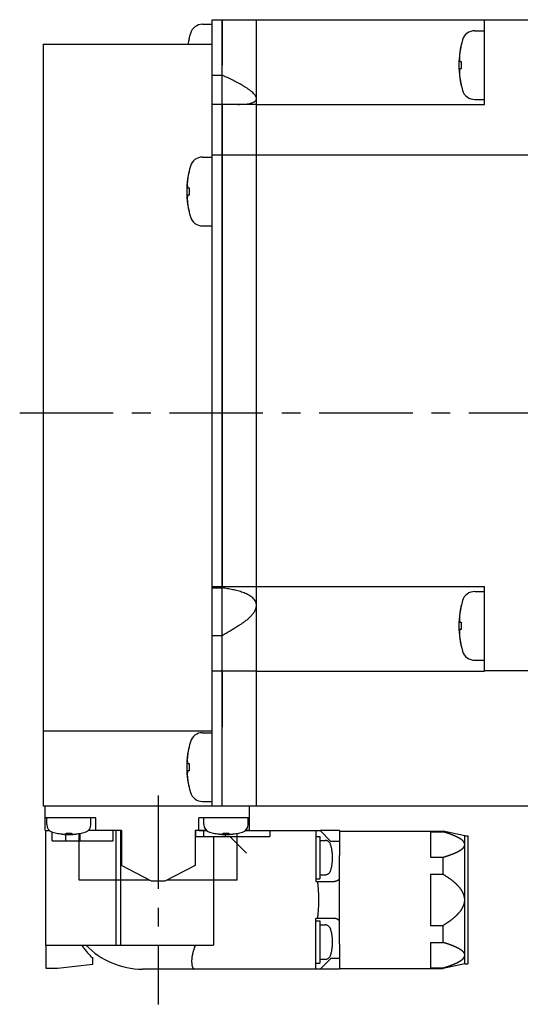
# Model space of a CAD drawing. Header units: millimetres. Extents: x 67 to 549, y 276 to 388.
# Tile 2 of 4: x 230 to 281, y 276 to 376. Entities that reach past the tile are written whole.
import ezdxf

# ---------------------------------------------------------------- set-up
doc = ezdxf.new("R2010")
doc.units = ezdxf.units.MM
doc.linetypes.add('CENTER', pattern=[50.8, 31.75, -6.35, 6.35, -6.35])
doc.linetypes.add('PHANTOM', pattern=[63.5, 31.75, -6.35, 6.35, -6.35, 6.35, -6.35])
doc.layers.add('CTR', color=2, linetype='CENTER')
doc.layers.add('PHANTOM', color=3, linetype='PHANTOM')

msp = doc.modelspace()

# ---------------------------------------------------------------- linework, layer by layer
for p, q in [((249.6, 296), (249.6, 376)), ((249.6, 376), (254.1, 376)), ((250.6, 376), (250.6, 371.38)), ((250.6, 296), (250.6, 376)), ((254.1, 304.05), (254.1, 376)), ((254.1, 376), (286.1, 376)), ((277.3, 367.38), (277.3, 376)), ((248.62, 375.54), (249.6, 375.54)), ((276.32, 374.88), (277.3, 374.88)), ((247.24, 374.09), (247.24, 374.06)), ((232.4, 373.5), (232.4, 303.6)), ((232.4, 373.5), (249.6, 373.5)), ((274.94, 373.43), (274.94, 373.4)), ((274.8, 371.75), (274.94, 371.75)), ((274.94, 371.75), (274.94, 371.01)), ((254.1, 367.38), (254.1, 371.38)), ((274.94, 371.01), (274.8, 371.01)), ((249.6, 370.35), (250.6, 370.35)), ((274.94, 369.37), (274.94, 369.33)), ((276.32, 367.88), (277.3, 367.88)), ((254.1, 367.38), (249.6, 367.38)), ((250.6, 367.38), (250.6, 318.32)), ((254.1, 367.38), (277.3, 367.38)), ((248.62, 362.02), (249.6, 362.02)), ((249.6, 362.25), (318.1, 362.25)), ((247.24, 360.57), (247.24, 360.54)), ((247.1, 358.89), (247.24, 358.89)), ((247.24, 358.89), (247.24, 358.15)), ((247.24, 358.15), (247.1, 358.15)), ((247.24, 356.51), (247.24, 356.47)), ((248.62, 355.02), (249.6, 355.02)), ((249.6, 318.32), (254.1, 318.32)), ((249.6, 318.18), (250.6, 318.18)), ((254.1, 314.32), (254.1, 318.32)), ((254.1, 318.32), (277.3, 318.32)), ((276.32, 317.82), (277.3, 317.82)), ((277.3, 309.72), (277.3, 318.32)), ((274.94, 316.37), (274.94, 316.33)), ((274.8, 314.69), (274.94, 314.69)), ((274.94, 314.69), (274.94, 313.95)), ((274.94, 313.95), (274.8, 313.95)), ((249.6, 313.36), (250.6, 313.36)), ((274.94, 312.3), (274.94, 312.27)), ((276.32, 310.82), (277.3, 310.82)), ((254.1, 309.72), (249.6, 309.72)), ((250.6, 309.72), (250.6, 304.05)), ((254.1, 309.72), (277.3, 309.72)), ((286.1, 309.75), (277.3, 309.75)), ((232.4, 303.6), (232.4, 296)), ((249.6, 303.6), (232.4, 303.6)), ((254.1, 296), (254.1, 304.05)), ((248.62, 303.46), (249.6, 303.46)), ((247.24, 302.01), (247.24, 301.97)), ((247.1, 300.33), (247.24, 300.33)), ((247.24, 299.59), (247.1, 299.59)), ((247.24, 300.33), (247.24, 299.59)), ((247.24, 297.94), (247.24, 297.91)), ((232.4, 296), (249.6, 296)), ((232.6, 293.5), (232.6, 296)), ((248.62, 296.46), (249.6, 296.46)), ((249.6, 296), (328.9, 296)), ((253.4, 293.5), (253.4, 296)), ((237.75, 294.8), (232.6, 294.8)), ((232.75, 294.11), (232.75, 294.8)), ((237.25, 294.11), (237.25, 294.8)), ((237.75, 293.5), (237.75, 294.8)), ((248.25, 293.5), (248.25, 294.8)), ((253.4, 294.8), (248.25, 294.8)), ((248.75, 294.11), (248.75, 294.8)), ((253.25, 294.11), (253.25, 294.8)), ((232.6, 293.5), (233.03, 293.5)), ((233.7, 293.24), (233.73, 293.24)), ((234.72, 293.15), (234.72, 293.24)), ((234.72, 293.24), (235.28, 293.24)), ((235.28, 293.24), (235.28, 293.15)), ((236.05, 288.45), (236.05, 293.2)), ((236.27, 293.24), (236.3, 293.24)), ((240.35, 293.5), (236.97, 293.5)), ((240.35, 293.5), (240.35, 289.96)), ((247.85, 293.5), (247.85, 289.96)), ((249.03, 293.5), (247.85, 293.5)), ((249.7, 293.24), (249.73, 293.24)), ((250.72, 293.15), (250.72, 293.24)), ((250.72, 293.24), (251.28, 293.24)), ((251.28, 293.24), (251.28, 293.15)), ((252.15, 288.45), (252.15, 293.21)), ((252.27, 293.24), (252.3, 293.24)), ((253.4, 293.5), (252.97, 293.5)), ((243.41, 288.35), (240.35, 289.96)), ((247.85, 289.96), (244.79, 288.35)), ((243.22, 288.45), (236.05, 288.45)), ((244.79, 288.35), (243.41, 288.35)), ((252.15, 288.45), (244.98, 288.45))]:
    msp.add_line(p, q)
for centre, radius, start, end in [((248.62, 374.24), 1.3, 90, 163.3985), ((276.32, 373.58), 1.3, 90, 163.3985), ((256, 372.04), 9, 163.3985, 170.6723), ((256, 372.04), 8.99, 167.0426, 170.6693), ((283.7, 371.38), 9, 163.3985, 196.6015), ((283.7, 371.38), 8.99, 167.0426, 171.8394), ((283.7, 371.38), 8.99, 188.1606, 192.9574), ((276.32, 369.18), 1.3, 196.6015, 270), ((248.62, 360.72), 1.3, 90, 163.3985), ((256, 358.52), 9, 163.3985, 196.6015), ((256, 358.52), 8.99, 167.0426, 171.8394), ((256, 358.52), 8.99, 188.1606, 192.9574), ((248.62, 356.32), 1.3, 196.6015, 270), ((276.32, 316.52), 1.3, 90, 163.3985), ((283.7, 314.32), 9, 163.3985, 196.6015), ((283.7, 314.32), 8.99, 167.0426, 171.8394), ((175.81, 441.02), 147.96, 300.3635, 301.0905), ((283.7, 314.32), 8.99, 188.1606, 192.9574), ((276.32, 312.12), 1.3, 196.6015, 270), ((248.62, 302.16), 1.3, 90, 163.3985), ((256, 299.96), 9, 163.3985, 196.6015), ((256, 299.96), 8.99, 167.0426, 171.8394), ((256, 299.96), 8.99, 188.1606, 192.9574), ((248.62, 297.76), 1.3, 196.6015, 270), ((233.55, 294.11), 0.8, 180, 253.8086), ((236.45, 294.11), 0.8, 286.1914, 0), ((249.55, 294.11), 0.8, 180, 253.8086), ((252.45, 294.11), 0.8, 286.1914, 0), ((235, 299.1), 6, 253.8086, 286.1914), ((235, 299.1), 5.99, 257.7714, 263.1989), ((235, 299.1), 5.99, 276.8011, 282.2286), ((251, 299.1), 6, 253.8086, 286.1914), ((251, 299.1), 5.99, 257.7714, 263.1989), ((251, 299.1), 5.99, 276.8011, 282.2286)]:
    msp.add_arc(centre, radius, start, end)
for points, knots in [([(274.8, 372.66), (274.8, 372.65), (274.8, 372.64), (274.79, 372.62), (274.79, 372.6), (274.79, 372.59), (274.79, 372.59), (274.79, 372.58), (274.79, 372.58), (274.79, 372.58), (274.79, 372.57), (274.79, 372.56), (274.79, 372.55), (274.78, 372.53), (274.78, 372.51), (274.78, 372.49), (274.78, 372.48), (274.78, 372.48), (274.78, 372.47), (274.78, 372.47), (274.78, 372.47), (274.78, 372.46), (274.78, 372.45), (274.78, 372.44), (274.77, 372.42), (274.77, 372.41), (274.77, 372.41), (274.77, 372.4), (274.77, 372.4), (274.77, 372.39), (274.77, 372.39), (274.77, 372.39), (274.77, 372.39), (274.77, 372.38), (274.77, 372.37), (274.77, 372.36), (274.77, 372.35), (274.77, 372.33), (274.77, 372.31), (274.77, 372.3), (274.76, 372.29), (274.76, 372.29), (274.76, 372.28), (274.76, 372.28), (274.76, 372.28), (274.76, 372.27), (274.76, 372.26), (274.76, 372.24), (274.76, 372.23), (274.76, 372.22), (274.76, 372.21), (274.76, 372.21), (274.76, 372.21), (274.76, 372.2), (274.76, 372.2), (274.76, 372.19), (274.76, 372.18), (274.76, 372.17), (274.76, 372.15), (274.76, 372.12), (274.76, 372.1), (274.75, 372.09)], [0, 0, 0, 0, 0.0625, 0.09375, 0.125, 0.140625, 0.15625, 0.164062, 0.167969, 0.171875, 0.179688, 0.1875, 0.21875, 0.25, 0.28125, 0.3125, 0.320312, 0.328125, 0.332031, 0.335938, 0.34375, 0.359375, 0.375, 0.40625, 0.4375, 0.453125, 0.46875, 0.484375, 0.492188, 0.496094, 0.5, 0.503906, 0.507812, 0.515625, 0.53125, 0.546875, 0.5625, 0.59375, 0.625, 0.640625, 0.65625, 0.664062, 0.667969, 0.671875, 0.679688, 0.6875, 0.71875, 0.75, 0.78125, 0.796875, 0.8125, 0.820312, 0.828125, 0.832031, 0.835938, 0.84375, 0.859375, 0.875, 0.90625, 0.9375, 1, 1, 1, 1]), ([(274.75, 372.09), (274.76, 372.08), (274.76, 372.07), (274.76, 372.06), (274.76, 372.05), (274.76, 372.04), (274.76, 372.04), (274.76, 372.04), (274.76, 372.03), (274.76, 372.02), (274.76, 372.01), (274.76, 372), (274.76, 371.99), (274.76, 371.98), (274.76, 371.98), (274.76, 371.97), (274.76, 371.97), (274.77, 371.96), (274.77, 371.96), (274.77, 371.95), (274.77, 371.94), (274.77, 371.94), (274.77, 371.93), (274.77, 371.93), (274.77, 371.93), (274.77, 371.92), (274.77, 371.92), (274.77, 371.91), (274.77, 371.9), (274.78, 371.89), (274.78, 371.88), (274.78, 371.87), (274.78, 371.87), (274.78, 371.87), (274.78, 371.86), (274.78, 371.85), (274.78, 371.84), (274.78, 371.84), (274.78, 371.83), (274.79, 371.82), (274.79, 371.82), (274.79, 371.82), (274.79, 371.81), (274.79, 371.8), (274.79, 371.79), (274.79, 371.78), (274.8, 371.76), (274.8, 371.75)], [0, 0, 0, 0, 0.0625, 0.125, 0.140625, 0.15625, 0.164062, 0.171875, 0.1875, 0.21875, 0.25, 0.28125, 0.3125, 0.328125, 0.335938, 0.34375, 0.359375, 0.375, 0.40625, 0.4375, 0.46875, 0.484375, 0.492188, 0.5, 0.507812, 0.515625, 0.53125, 0.5625, 0.59375, 0.625, 0.640625, 0.65625, 0.664062, 0.671875, 0.6875, 0.71875, 0.75, 0.78125, 0.8125, 0.828125, 0.835938, 0.84375, 0.859375, 0.875, 0.90625, 0.9375, 1, 1, 1, 1]), ([(274.8, 371.01), (274.8, 371.01), (274.8, 371), (274.79, 370.98), (274.79, 370.98), (274.79, 370.97), (274.79, 370.97), (274.79, 370.97), (274.79, 370.96), (274.79, 370.95), (274.78, 370.94), (274.78, 370.93), (274.78, 370.92), (274.78, 370.91), (274.78, 370.9), (274.78, 370.9), (274.78, 370.9), (274.78, 370.89), (274.78, 370.89), (274.77, 370.88), (274.77, 370.87), (274.77, 370.86), (274.77, 370.86), (274.77, 370.86), (274.77, 370.86), (274.77, 370.85), (274.77, 370.85), (274.77, 370.84), (274.77, 370.82), (274.77, 370.81), (274.77, 370.81), (274.76, 370.8), (274.76, 370.8), (274.76, 370.79), (274.76, 370.79), (274.76, 370.78), (274.76, 370.77), (274.76, 370.76), (274.76, 370.76), (274.76, 370.75), (274.76, 370.75), (274.76, 370.74), (274.76, 370.74), (274.76, 370.73), (274.76, 370.72), (274.76, 370.7), (274.76, 370.69), (274.75, 370.68)], [0, 0, 0, 0, 0.0625, 0.125, 0.140625, 0.15625, 0.164062, 0.171875, 0.1875, 0.21875, 0.25, 0.28125, 0.3125, 0.328125, 0.335938, 0.34375, 0.359375, 0.375, 0.40625, 0.4375, 0.46875, 0.484375, 0.492188, 0.5, 0.507812, 0.515625, 0.53125, 0.5625, 0.59375, 0.625, 0.640625, 0.65625, 0.664062, 0.671875, 0.6875, 0.71875, 0.75, 0.78125, 0.8125, 0.828125, 0.835938, 0.84375, 0.859375, 0.875, 0.90625, 0.9375, 1, 1, 1, 1]), ([(274.75, 370.68), (274.76, 370.67), (274.76, 370.66), (274.76, 370.64), (274.76, 370.62), (274.76, 370.61), (274.76, 370.61), (274.76, 370.6), (274.76, 370.6), (274.76, 370.6), (274.76, 370.59), (274.76, 370.58), (274.76, 370.57), (274.76, 370.55), (274.76, 370.53), (274.76, 370.51), (274.76, 370.5), (274.76, 370.5), (274.76, 370.49), (274.76, 370.49), (274.76, 370.49), (274.76, 370.48), (274.77, 370.47), (274.77, 370.46), (274.77, 370.45), (274.77, 370.44), (274.77, 370.43), (274.77, 370.42), (274.77, 370.42), (274.77, 370.41), (274.77, 370.41), (274.77, 370.41), (274.77, 370.41), (274.77, 370.4), (274.77, 370.39), (274.77, 370.38), (274.77, 370.37), (274.77, 370.35), (274.78, 370.34), (274.78, 370.32), (274.78, 370.31), (274.78, 370.31), (274.78, 370.3), (274.78, 370.3), (274.78, 370.3), (274.78, 370.29), (274.78, 370.28), (274.78, 370.26), (274.78, 370.25), (274.78, 370.24), (274.78, 370.24), (274.79, 370.23), (274.79, 370.23), (274.79, 370.22), (274.79, 370.22), (274.79, 370.21), (274.79, 370.21), (274.79, 370.19), (274.79, 370.17), (274.79, 370.14), (274.8, 370.12), (274.8, 370.11)], [0, 0, 0, 0, 0.0625, 0.09375, 0.125, 0.140625, 0.15625, 0.164062, 0.167969, 0.171875, 0.179688, 0.1875, 0.21875, 0.25, 0.28125, 0.3125, 0.320312, 0.328125, 0.332031, 0.335938, 0.34375, 0.359375, 0.375, 0.40625, 0.4375, 0.453125, 0.46875, 0.484375, 0.492188, 0.496094, 0.5, 0.503906, 0.507812, 0.515625, 0.53125, 0.546875, 0.5625, 0.59375, 0.625, 0.640625, 0.65625, 0.664062, 0.667969, 0.671875, 0.679688, 0.6875, 0.71875, 0.75, 0.78125, 0.796875, 0.8125, 0.820312, 0.828125, 0.832031, 0.835938, 0.84375, 0.859375, 0.875, 0.90625, 0.9375, 1, 1, 1, 1]), ([(254.1, 367.97), (254.1, 368), (254.09, 368.06), (254.06, 368.14), (254.02, 368.23), (253.94, 368.35), (253.81, 368.5), (253.63, 368.66), (253.42, 368.83), (253.2, 368.99), (252.96, 369.14), (252.63, 369.34), (252.21, 369.58), (251.5, 369.94), (250.96, 370.19), (250.6, 370.35)], [0, 0, 0, 0, 0.018867, 0.039386, 0.061777, 0.086003, 0.139136, 0.197055, 0.258247, 0.321678, 0.38668, 0.452811, 0.58735, 0.723856, 1, 1, 1, 1]), ([(252.21, 367.38), (252.32, 367.38), (252.53, 367.39), (252.84, 367.4), (253.14, 367.43), (253.37, 367.47), (253.55, 367.51), (253.68, 367.55), (253.79, 367.6), (253.89, 367.65), (253.98, 367.72), (254.05, 367.79), (254.09, 367.88), (254.1, 367.94), (254.1, 367.97)], [0, 0, 0, 0, 0.151028, 0.29808, 0.439958, 0.574891, 0.639003, 0.700336, 0.758429, 0.812842, 0.863326, 0.910196, 0.954861, 1, 1, 1, 1]), ([(247.1, 359.8), (247.1, 359.79), (247.1, 359.77), (247.09, 359.75), (247.09, 359.74), (247.09, 359.73), (247.09, 359.72), (247.09, 359.72), (247.09, 359.72), (247.09, 359.71), (247.09, 359.71), (247.09, 359.7), (247.09, 359.68), (247.08, 359.66), (247.08, 359.64), (247.08, 359.63), (247.08, 359.62), (247.08, 359.61), (247.08, 359.61), (247.08, 359.61), (247.08, 359.6), (247.08, 359.6), (247.08, 359.59), (247.08, 359.57), (247.07, 359.56), (247.07, 359.55), (247.07, 359.54), (247.07, 359.54), (247.07, 359.53), (247.07, 359.53), (247.07, 359.53), (247.07, 359.53), (247.07, 359.52), (247.07, 359.52), (247.07, 359.51), (247.07, 359.5), (247.07, 359.48), (247.07, 359.47), (247.07, 359.45), (247.07, 359.44), (247.06, 359.43), (247.06, 359.42), (247.06, 359.42), (247.06, 359.42), (247.06, 359.41), (247.06, 359.41), (247.06, 359.39), (247.06, 359.38), (247.06, 359.37), (247.06, 359.36), (247.06, 359.35), (247.06, 359.35), (247.06, 359.34), (247.06, 359.34), (247.06, 359.34), (247.06, 359.33), (247.06, 359.32), (247.06, 359.31), (247.06, 359.29), (247.06, 359.26), (247.06, 359.24), (247.05, 359.22)], [0, 0, 0, 0, 0.0625, 0.09375, 0.125, 0.140625, 0.15625, 0.164062, 0.167969, 0.171875, 0.179688, 0.1875, 0.21875, 0.25, 0.28125, 0.3125, 0.320312, 0.328125, 0.332031, 0.335938, 0.34375, 0.359375, 0.375, 0.40625, 0.4375, 0.453125, 0.46875, 0.484375, 0.492188, 0.496094, 0.5, 0.503906, 0.507812, 0.515625, 0.53125, 0.546875, 0.5625, 0.59375, 0.625, 0.640625, 0.65625, 0.664062, 0.667969, 0.671875, 0.679688, 0.6875, 0.71875, 0.75, 0.78125, 0.796875, 0.8125, 0.820312, 0.828125, 0.832031, 0.835938, 0.84375, 0.859375, 0.875, 0.90625, 0.9375, 1, 1, 1, 1]), ([(247.05, 359.22), (247.06, 359.22), (247.06, 359.21), (247.06, 359.19), (247.06, 359.18), (247.06, 359.18), (247.06, 359.18), (247.06, 359.17), (247.06, 359.17), (247.06, 359.16), (247.06, 359.15), (247.06, 359.13), (247.06, 359.12), (247.06, 359.12), (247.06, 359.11), (247.06, 359.11), (247.06, 359.11), (247.07, 359.1), (247.07, 359.09), (247.07, 359.08), (247.07, 359.08), (247.07, 359.07), (247.07, 359.07), (247.07, 359.07), (247.07, 359.06), (247.07, 359.06), (247.07, 359.05), (247.07, 359.04), (247.07, 359.03), (247.08, 359.02), (247.08, 359.01), (247.08, 359.01), (247.08, 359.01), (247.08, 359), (247.08, 359), (247.08, 358.99), (247.08, 358.98), (247.08, 358.97), (247.08, 358.97), (247.09, 358.96), (247.09, 358.96), (247.09, 358.95), (247.09, 358.95), (247.09, 358.94), (247.09, 358.93), (247.09, 358.91), (247.1, 358.9), (247.1, 358.89)], [0, 0, 0, 0, 0.0625, 0.125, 0.140625, 0.15625, 0.164062, 0.171875, 0.1875, 0.21875, 0.25, 0.28125, 0.3125, 0.328125, 0.335938, 0.34375, 0.359375, 0.375, 0.40625, 0.4375, 0.46875, 0.484375, 0.492188, 0.5, 0.507812, 0.515625, 0.53125, 0.5625, 0.59375, 0.625, 0.640625, 0.65625, 0.664062, 0.671875, 0.6875, 0.71875, 0.75, 0.78125, 0.8125, 0.828125, 0.835938, 0.84375, 0.859375, 0.875, 0.90625, 0.9375, 1, 1, 1, 1]), ([(247.1, 358.15), (247.1, 358.15), (247.1, 358.13), (247.09, 358.12), (247.09, 358.11), (247.09, 358.11), (247.09, 358.11), (247.09, 358.1), (247.09, 358.1), (247.09, 358.09), (247.08, 358.07), (247.08, 358.06), (247.08, 358.05), (247.08, 358.05), (247.08, 358.04), (247.08, 358.04), (247.08, 358.04), (247.08, 358.03), (247.08, 358.02), (247.07, 358.01), (247.07, 358.01), (247.07, 358), (247.07, 358), (247.07, 358), (247.07, 357.99), (247.07, 357.99), (247.07, 357.98), (247.07, 357.97), (247.07, 357.96), (247.07, 357.95), (247.07, 357.94), (247.06, 357.94), (247.06, 357.93), (247.06, 357.93), (247.06, 357.93), (247.06, 357.92), (247.06, 357.91), (247.06, 357.9), (247.06, 357.89), (247.06, 357.89), (247.06, 357.89), (247.06, 357.88), (247.06, 357.88), (247.06, 357.87), (247.06, 357.86), (247.06, 357.84), (247.06, 357.83), (247.05, 357.82)], [0, 0, 0, 0, 0.0625, 0.125, 0.140625, 0.15625, 0.164062, 0.171875, 0.1875, 0.21875, 0.25, 0.28125, 0.3125, 0.328125, 0.335938, 0.34375, 0.359375, 0.375, 0.40625, 0.4375, 0.46875, 0.484375, 0.492188, 0.5, 0.507812, 0.515625, 0.53125, 0.5625, 0.59375, 0.625, 0.640625, 0.65625, 0.664062, 0.671875, 0.6875, 0.71875, 0.75, 0.78125, 0.8125, 0.828125, 0.835938, 0.84375, 0.859375, 0.875, 0.90625, 0.9375, 1, 1, 1, 1]), ([(247.05, 357.82), (247.06, 357.81), (247.06, 357.79), (247.06, 357.77), (247.06, 357.76), (247.06, 357.75), (247.06, 357.75), (247.06, 357.74), (247.06, 357.74), (247.06, 357.73), (247.06, 357.73), (247.06, 357.72), (247.06, 357.71), (247.06, 357.68), (247.06, 357.66), (247.06, 357.65), (247.06, 357.64), (247.06, 357.64), (247.06, 357.63), (247.06, 357.63), (247.06, 357.62), (247.06, 357.62), (247.07, 357.61), (247.07, 357.6), (247.07, 357.58), (247.07, 357.57), (247.07, 357.56), (247.07, 357.56), (247.07, 357.55), (247.07, 357.55), (247.07, 357.55), (247.07, 357.55), (247.07, 357.54), (247.07, 357.54), (247.07, 357.53), (247.07, 357.52), (247.07, 357.51), (247.07, 357.49), (247.08, 357.47), (247.08, 357.46), (247.08, 357.45), (247.08, 357.44), (247.08, 357.44), (247.08, 357.44), (247.08, 357.44), (247.08, 357.43), (247.08, 357.42), (247.08, 357.4), (247.08, 357.39), (247.08, 357.38), (247.08, 357.37), (247.09, 357.37), (247.09, 357.36), (247.09, 357.36), (247.09, 357.36), (247.09, 357.35), (247.09, 357.34), (247.09, 357.33), (247.09, 357.31), (247.09, 357.28), (247.1, 357.26), (247.1, 357.25)], [0, 0, 0, 0, 0.0625, 0.09375, 0.125, 0.140625, 0.15625, 0.164062, 0.167969, 0.171875, 0.179688, 0.1875, 0.21875, 0.25, 0.28125, 0.3125, 0.320312, 0.328125, 0.332031, 0.335938, 0.34375, 0.359375, 0.375, 0.40625, 0.4375, 0.453125, 0.46875, 0.484375, 0.492188, 0.496094, 0.5, 0.503906, 0.507812, 0.515625, 0.53125, 0.546875, 0.5625, 0.59375, 0.625, 0.640625, 0.65625, 0.664062, 0.667969, 0.671875, 0.679688, 0.6875, 0.71875, 0.75, 0.78125, 0.796875, 0.8125, 0.820312, 0.828125, 0.832031, 0.835938, 0.84375, 0.859375, 0.875, 0.90625, 0.9375, 1, 1, 1, 1]), ([(254.1, 316.41), (254.1, 316.45), (254.09, 316.53), (254.07, 316.66), (254.02, 316.77), (253.95, 316.92), (253.82, 317.08), (253.63, 317.25), (253.42, 317.39), (253.2, 317.52), (252.96, 317.63), (252.63, 317.76), (252.21, 317.89), (251.68, 318.01), (251.14, 318.11), (250.78, 318.16), (250.6, 318.18)], [0, 0, 0, 0, 0.030352, 0.060161, 0.089632, 0.118961, 0.177685, 0.237133, 0.297482, 0.358696, 0.420678, 0.483326, 0.610233, 0.738892, 0.868903, 1, 1, 1, 1]), ([(252.21, 314.32), (252.32, 314.38), (252.53, 314.51), (252.85, 314.73), (253.14, 314.95), (253.43, 315.2), (253.68, 315.47), (253.87, 315.71), (253.98, 315.92), (254.05, 316.08), (254.09, 316.24), (254.1, 316.35), (254.1, 316.41)], [0, 0, 0, 0, 0.129197, 0.258278, 0.387056, 0.515186, 0.642033, 0.766408, 0.827142, 0.88647, 0.944121, 1, 1, 1, 1]), ([(274.8, 315.59), (274.8, 315.58), (274.8, 315.57), (274.79, 315.55), (274.79, 315.53), (274.79, 315.52), (274.79, 315.52), (274.79, 315.51), (274.79, 315.51), (274.79, 315.51), (274.79, 315.5), (274.79, 315.49), (274.79, 315.48), (274.78, 315.46), (274.78, 315.44), (274.78, 315.42), (274.78, 315.41), (274.78, 315.41), (274.78, 315.4), (274.78, 315.4), (274.78, 315.4), (274.78, 315.39), (274.78, 315.38), (274.78, 315.37), (274.77, 315.36), (274.77, 315.35), (274.77, 315.34), (274.77, 315.33), (274.77, 315.33), (274.77, 315.32), (274.77, 315.32), (274.77, 315.32), (274.77, 315.32), (274.77, 315.31), (274.77, 315.3), (274.77, 315.29), (274.77, 315.28), (274.77, 315.26), (274.77, 315.25), (274.77, 315.23), (274.76, 315.22), (274.76, 315.22), (274.76, 315.21), (274.76, 315.21), (274.76, 315.21), (274.76, 315.2), (274.76, 315.19), (274.76, 315.17), (274.76, 315.16), (274.76, 315.15), (274.76, 315.15), (274.76, 315.14), (274.76, 315.14), (274.76, 315.13), (274.76, 315.13), (274.76, 315.12), (274.76, 315.12), (274.76, 315.1), (274.76, 315.08), (274.76, 315.05), (274.76, 315.03), (274.75, 315.02)], [0, 0, 0, 0, 0.0625, 0.09375, 0.125, 0.140625, 0.15625, 0.164062, 0.167969, 0.171875, 0.179688, 0.1875, 0.21875, 0.25, 0.28125, 0.3125, 0.320312, 0.328125, 0.332031, 0.335938, 0.34375, 0.359375, 0.375, 0.40625, 0.4375, 0.453125, 0.46875, 0.484375, 0.492188, 0.496094, 0.5, 0.503906, 0.507812, 0.515625, 0.53125, 0.546875, 0.5625, 0.59375, 0.625, 0.640625, 0.65625, 0.664062, 0.667969, 0.671875, 0.679688, 0.6875, 0.71875, 0.75, 0.78125, 0.796875, 0.8125, 0.820312, 0.828125, 0.832031, 0.835938, 0.84375, 0.859375, 0.875, 0.90625, 0.9375, 1, 1, 1, 1]), ([(274.75, 315.02), (274.76, 315.01), (274.76, 315), (274.76, 314.99), (274.76, 314.98), (274.76, 314.97), (274.76, 314.97), (274.76, 314.97), (274.76, 314.96), (274.76, 314.95), (274.76, 314.94), (274.76, 314.93), (274.76, 314.92), (274.76, 314.91), (274.76, 314.91), (274.76, 314.91), (274.76, 314.9), (274.77, 314.9), (274.77, 314.89), (274.77, 314.88), (274.77, 314.87), (274.77, 314.87), (274.77, 314.86), (274.77, 314.86), (274.77, 314.86), (274.77, 314.86), (274.77, 314.85), (274.77, 314.84), (274.77, 314.83), (274.78, 314.82), (274.78, 314.81), (274.78, 314.8), (274.78, 314.8), (274.78, 314.8), (274.78, 314.79), (274.78, 314.79), (274.78, 314.78), (274.78, 314.77), (274.78, 314.76), (274.79, 314.76), (274.79, 314.75), (274.79, 314.75), (274.79, 314.74), (274.79, 314.73), (274.79, 314.72), (274.79, 314.71), (274.8, 314.69), (274.8, 314.69)], [0, 0, 0, 0, 0.0625, 0.125, 0.140625, 0.15625, 0.164062, 0.171875, 0.1875, 0.21875, 0.25, 0.28125, 0.3125, 0.328125, 0.335938, 0.34375, 0.359375, 0.375, 0.40625, 0.4375, 0.46875, 0.484375, 0.492188, 0.5, 0.507812, 0.515625, 0.53125, 0.5625, 0.59375, 0.625, 0.640625, 0.65625, 0.664062, 0.671875, 0.6875, 0.71875, 0.75, 0.78125, 0.8125, 0.828125, 0.835938, 0.84375, 0.859375, 0.875, 0.90625, 0.9375, 1, 1, 1, 1]), ([(274.8, 313.95), (274.8, 313.94), (274.8, 313.93), (274.79, 313.92), (274.79, 313.91), (274.79, 313.9), (274.79, 313.9), (274.79, 313.9), (274.79, 313.89), (274.79, 313.88), (274.78, 313.87), (274.78, 313.86), (274.78, 313.85), (274.78, 313.84), (274.78, 313.84), (274.78, 313.83), (274.78, 313.83), (274.78, 313.82), (274.78, 313.82), (274.77, 313.81), (274.77, 313.8), (274.77, 313.8), (274.77, 313.79), (274.77, 313.79), (274.77, 313.79), (274.77, 313.78), (274.77, 313.78), (274.77, 313.77), (274.77, 313.76), (274.77, 313.75), (274.77, 313.74), (274.76, 313.73), (274.76, 313.73), (274.76, 313.73), (274.76, 313.72), (274.76, 313.71), (274.76, 313.71), (274.76, 313.7), (274.76, 313.69), (274.76, 313.68), (274.76, 313.68), (274.76, 313.68), (274.76, 313.67), (274.76, 313.66), (274.76, 313.65), (274.76, 313.64), (274.76, 313.62), (274.75, 313.61)], [0, 0, 0, 0, 0.0625, 0.125, 0.140625, 0.15625, 0.164062, 0.171875, 0.1875, 0.21875, 0.25, 0.28125, 0.3125, 0.328125, 0.335938, 0.34375, 0.359375, 0.375, 0.40625, 0.4375, 0.46875, 0.484375, 0.492188, 0.5, 0.507812, 0.515625, 0.53125, 0.5625, 0.59375, 0.625, 0.640625, 0.65625, 0.664062, 0.671875, 0.6875, 0.71875, 0.75, 0.78125, 0.8125, 0.828125, 0.835938, 0.84375, 0.859375, 0.875, 0.90625, 0.9375, 1, 1, 1, 1]), ([(274.75, 313.61), (274.76, 313.6), (274.76, 313.59), (274.76, 313.57), (274.76, 313.56), (274.76, 313.55), (274.76, 313.54), (274.76, 313.54), (274.76, 313.53), (274.76, 313.53), (274.76, 313.53), (274.76, 313.52), (274.76, 313.5), (274.76, 313.48), (274.76, 313.46), (274.76, 313.44), (274.76, 313.43), (274.76, 313.43), (274.76, 313.43), (274.76, 313.42), (274.76, 313.42), (274.76, 313.41), (274.77, 313.4), (274.77, 313.39), (274.77, 313.38), (274.77, 313.37), (274.77, 313.36), (274.77, 313.35), (274.77, 313.35), (274.77, 313.35), (274.77, 313.34), (274.77, 313.34), (274.77, 313.34), (274.77, 313.33), (274.77, 313.32), (274.77, 313.31), (274.77, 313.3), (274.77, 313.28), (274.78, 313.27), (274.78, 313.25), (274.78, 313.25), (274.78, 313.24), (274.78, 313.24), (274.78, 313.23), (274.78, 313.23), (274.78, 313.22), (274.78, 313.21), (274.78, 313.2), (274.78, 313.18), (274.78, 313.17), (274.78, 313.17), (274.79, 313.16), (274.79, 313.16), (274.79, 313.16), (274.79, 313.15), (274.79, 313.15), (274.79, 313.14), (274.79, 313.12), (274.79, 313.1), (274.79, 313.08), (274.8, 313.05), (274.8, 313.04)], [0, 0, 0, 0, 0.0625, 0.09375, 0.125, 0.140625, 0.15625, 0.164062, 0.167969, 0.171875, 0.179688, 0.1875, 0.21875, 0.25, 0.28125, 0.3125, 0.320312, 0.328125, 0.332031, 0.335938, 0.34375, 0.359375, 0.375, 0.40625, 0.4375, 0.453125, 0.46875, 0.484375, 0.492188, 0.496094, 0.5, 0.503906, 0.507812, 0.515625, 0.53125, 0.546875, 0.5625, 0.59375, 0.625, 0.640625, 0.65625, 0.664062, 0.667969, 0.671875, 0.679688, 0.6875, 0.71875, 0.75, 0.78125, 0.796875, 0.8125, 0.820312, 0.828125, 0.832031, 0.835938, 0.84375, 0.859375, 0.875, 0.90625, 0.9375, 1, 1, 1, 1]), ([(247.1, 301.23), (247.1, 301.22), (247.1, 301.21), (247.09, 301.19), (247.09, 301.18), (247.09, 301.17), (247.09, 301.16), (247.09, 301.16), (247.09, 301.15), (247.09, 301.15), (247.09, 301.15), (247.09, 301.14), (247.09, 301.12), (247.08, 301.1), (247.08, 301.08), (247.08, 301.06), (247.08, 301.05), (247.08, 301.05), (247.08, 301.05), (247.08, 301.04), (247.08, 301.04), (247.08, 301.03), (247.08, 301.02), (247.08, 301.01), (247.07, 301), (247.07, 300.99), (247.07, 300.98), (247.07, 300.97), (247.07, 300.97), (247.07, 300.97), (247.07, 300.96), (247.07, 300.96), (247.07, 300.96), (247.07, 300.95), (247.07, 300.94), (247.07, 300.93), (247.07, 300.92), (247.07, 300.9), (247.07, 300.89), (247.07, 300.87), (247.06, 300.87), (247.06, 300.86), (247.06, 300.86), (247.06, 300.85), (247.06, 300.85), (247.06, 300.84), (247.06, 300.83), (247.06, 300.82), (247.06, 300.8), (247.06, 300.79), (247.06, 300.79), (247.06, 300.78), (247.06, 300.78), (247.06, 300.78), (247.06, 300.77), (247.06, 300.77), (247.06, 300.76), (247.06, 300.74), (247.06, 300.72), (247.06, 300.7), (247.06, 300.67), (247.05, 300.66)], [0, 0, 0, 0, 0.0625, 0.09375, 0.125, 0.140625, 0.15625, 0.164062, 0.167969, 0.171875, 0.179688, 0.1875, 0.21875, 0.25, 0.28125, 0.3125, 0.320312, 0.328125, 0.332031, 0.335938, 0.34375, 0.359375, 0.375, 0.40625, 0.4375, 0.453125, 0.46875, 0.484375, 0.492188, 0.496094, 0.5, 0.503906, 0.507812, 0.515625, 0.53125, 0.546875, 0.5625, 0.59375, 0.625, 0.640625, 0.65625, 0.664062, 0.667969, 0.671875, 0.679688, 0.6875, 0.71875, 0.75, 0.78125, 0.796875, 0.8125, 0.820312, 0.828125, 0.832031, 0.835938, 0.84375, 0.859375, 0.875, 0.90625, 0.9375, 1, 1, 1, 1]), ([(247.05, 300.66), (247.06, 300.65), (247.06, 300.64), (247.06, 300.63), (247.06, 300.62), (247.06, 300.62), (247.06, 300.61), (247.06, 300.61), (247.06, 300.6), (247.06, 300.59), (247.06, 300.58), (247.06, 300.57), (247.06, 300.56), (247.06, 300.55), (247.06, 300.55), (247.06, 300.55), (247.06, 300.54), (247.07, 300.54), (247.07, 300.53), (247.07, 300.52), (247.07, 300.51), (247.07, 300.51), (247.07, 300.51), (247.07, 300.5), (247.07, 300.5), (247.07, 300.5), (247.07, 300.49), (247.07, 300.48), (247.07, 300.47), (247.08, 300.46), (247.08, 300.45), (247.08, 300.45), (247.08, 300.44), (247.08, 300.44), (247.08, 300.43), (247.08, 300.43), (247.08, 300.42), (247.08, 300.41), (247.08, 300.4), (247.09, 300.4), (247.09, 300.39), (247.09, 300.39), (247.09, 300.38), (247.09, 300.38), (247.09, 300.37), (247.09, 300.35), (247.1, 300.34), (247.1, 300.33)], [0, 0, 0, 0, 0.0625, 0.125, 0.140625, 0.15625, 0.164062, 0.171875, 0.1875, 0.21875, 0.25, 0.28125, 0.3125, 0.328125, 0.335938, 0.34375, 0.359375, 0.375, 0.40625, 0.4375, 0.46875, 0.484375, 0.492188, 0.5, 0.507812, 0.515625, 0.53125, 0.5625, 0.59375, 0.625, 0.640625, 0.65625, 0.664062, 0.671875, 0.6875, 0.71875, 0.75, 0.78125, 0.8125, 0.828125, 0.835938, 0.84375, 0.859375, 0.875, 0.90625, 0.9375, 1, 1, 1, 1]), ([(247.1, 299.59), (247.1, 299.58), (247.1, 299.57), (247.09, 299.56), (247.09, 299.55), (247.09, 299.54), (247.09, 299.54), (247.09, 299.54), (247.09, 299.53), (247.09, 299.52), (247.08, 299.51), (247.08, 299.5), (247.08, 299.49), (247.08, 299.48), (247.08, 299.48), (247.08, 299.48), (247.08, 299.47), (247.08, 299.47), (247.08, 299.46), (247.07, 299.45), (247.07, 299.44), (247.07, 299.44), (247.07, 299.43), (247.07, 299.43), (247.07, 299.43), (247.07, 299.43), (247.07, 299.42), (247.07, 299.41), (247.07, 299.4), (247.07, 299.39), (247.07, 299.38), (247.06, 299.38), (247.06, 299.37), (247.06, 299.37), (247.06, 299.36), (247.06, 299.36), (247.06, 299.35), (247.06, 299.34), (247.06, 299.33), (247.06, 299.33), (247.06, 299.32), (247.06, 299.32), (247.06, 299.31), (247.06, 299.3), (247.06, 299.29), (247.06, 299.28), (247.06, 299.26), (247.05, 299.26)], [0, 0, 0, 0, 0.0625, 0.125, 0.140625, 0.15625, 0.164062, 0.171875, 0.1875, 0.21875, 0.25, 0.28125, 0.3125, 0.328125, 0.335938, 0.34375, 0.359375, 0.375, 0.40625, 0.4375, 0.46875, 0.484375, 0.492188, 0.5, 0.507812, 0.515625, 0.53125, 0.5625, 0.59375, 0.625, 0.640625, 0.65625, 0.664062, 0.671875, 0.6875, 0.71875, 0.75, 0.78125, 0.8125, 0.828125, 0.835938, 0.84375, 0.859375, 0.875, 0.90625, 0.9375, 1, 1, 1, 1]), ([(247.05, 299.26), (247.06, 299.25), (247.06, 299.23), (247.06, 299.21), (247.06, 299.2), (247.06, 299.19), (247.06, 299.18), (247.06, 299.18), (247.06, 299.17), (247.06, 299.17), (247.06, 299.17), (247.06, 299.16), (247.06, 299.14), (247.06, 299.12), (247.06, 299.1), (247.06, 299.09), (247.06, 299.08), (247.06, 299.07), (247.06, 299.07), (247.06, 299.07), (247.06, 299.06), (247.06, 299.05), (247.07, 299.04), (247.07, 299.03), (247.07, 299.02), (247.07, 299.01), (247.07, 299), (247.07, 299), (247.07, 298.99), (247.07, 298.99), (247.07, 298.99), (247.07, 298.98), (247.07, 298.98), (247.07, 298.97), (247.07, 298.97), (247.07, 298.96), (247.07, 298.94), (247.07, 298.93), (247.08, 298.91), (247.08, 298.9), (247.08, 298.89), (247.08, 298.88), (247.08, 298.88), (247.08, 298.88), (247.08, 298.87), (247.08, 298.86), (247.08, 298.85), (247.08, 298.84), (247.08, 298.83), (247.08, 298.81), (247.08, 298.81), (247.09, 298.8), (247.09, 298.8), (247.09, 298.8), (247.09, 298.79), (247.09, 298.79), (247.09, 298.78), (247.09, 298.76), (247.09, 298.75), (247.09, 298.72), (247.1, 298.7), (247.1, 298.68)], [0, 0, 0, 0, 0.0625, 0.09375, 0.125, 0.140625, 0.15625, 0.164062, 0.167969, 0.171875, 0.179688, 0.1875, 0.21875, 0.25, 0.28125, 0.3125, 0.320312, 0.328125, 0.332031, 0.335938, 0.34375, 0.359375, 0.375, 0.40625, 0.4375, 0.453125, 0.46875, 0.484375, 0.492188, 0.496094, 0.5, 0.503906, 0.507812, 0.515625, 0.53125, 0.546875, 0.5625, 0.59375, 0.625, 0.640625, 0.65625, 0.664062, 0.667969, 0.671875, 0.679688, 0.6875, 0.71875, 0.75, 0.78125, 0.796875, 0.8125, 0.820312, 0.828125, 0.832031, 0.835938, 0.84375, 0.859375, 0.875, 0.90625, 0.9375, 1, 1, 1, 1]), ([(234.29, 293.15), (234.29, 293.15), (234.3, 293.15), (234.31, 293.15), (234.32, 293.15), (234.32, 293.15), (234.32, 293.15), (234.33, 293.15), (234.33, 293.15), (234.33, 293.14), (234.34, 293.14), (234.35, 293.14), (234.36, 293.14), (234.37, 293.14), (234.38, 293.14), (234.38, 293.14), (234.38, 293.14), (234.39, 293.14), (234.39, 293.14), (234.4, 293.14), (234.4, 293.14), (234.41, 293.14), (234.41, 293.14), (234.41, 293.14), (234.42, 293.14), (234.42, 293.14), (234.42, 293.14), (234.43, 293.14), (234.44, 293.14), (234.45, 293.14), (234.46, 293.14), (234.46, 293.14), (234.47, 293.14), (234.47, 293.14), (234.47, 293.14), (234.48, 293.14), (234.48, 293.14), (234.49, 293.13), (234.5, 293.13), (234.5, 293.13), (234.5, 293.13), (234.51, 293.13), (234.51, 293.13), (234.52, 293.13), (234.52, 293.13), (234.53, 293.13), (234.55, 293.13), (234.56, 293.13), (234.56, 293.13)], [0, 0, 0, 0, 0.0625, 0.09375, 0.125, 0.140625, 0.15625, 0.164062, 0.171875, 0.1875, 0.21875, 0.25, 0.28125, 0.3125, 0.328125, 0.335938, 0.34375, 0.359375, 0.375, 0.40625, 0.4375, 0.46875, 0.484375, 0.492188, 0.5, 0.507812, 0.515625, 0.53125, 0.5625, 0.59375, 0.625, 0.640625, 0.65625, 0.664062, 0.671875, 0.6875, 0.71875, 0.75, 0.78125, 0.8125, 0.828125, 0.835938, 0.84375, 0.859375, 0.875, 0.90625, 0.9375, 1, 1, 1, 1]), ([(234.56, 293.13), (234.57, 293.13), (234.57, 293.13), (234.58, 293.13), (234.58, 293.13), (234.58, 293.13), (234.59, 293.13), (234.59, 293.13), (234.6, 293.13), (234.61, 293.13), (234.61, 293.14), (234.61, 293.14), (234.62, 293.14), (234.62, 293.14), (234.62, 293.14), (234.63, 293.14), (234.63, 293.14), (234.63, 293.14), (234.64, 293.14), (234.64, 293.14), (234.64, 293.14), (234.65, 293.14), (234.65, 293.14), (234.66, 293.14), (234.66, 293.14), (234.67, 293.14), (234.67, 293.14), (234.67, 293.14), (234.68, 293.14), (234.68, 293.14), (234.68, 293.14), (234.69, 293.14), (234.69, 293.14), (234.69, 293.14), (234.7, 293.15), (234.71, 293.15), (234.72, 293.15), (234.72, 293.15)], [0, 0, 0, 0, 0.0625, 0.125, 0.15625, 0.171875, 0.1875, 0.21875, 0.25, 0.28125, 0.3125, 0.328125, 0.34375, 0.375, 0.40625, 0.4375, 0.46875, 0.484375, 0.5, 0.515625, 0.53125, 0.5625, 0.59375, 0.625, 0.65625, 0.671875, 0.6875, 0.71875, 0.75, 0.78125, 0.8125, 0.828125, 0.84375, 0.859375, 0.875, 0.9375, 1, 1, 1, 1]), ([(235.28, 293.15), (235.28, 293.15), (235.29, 293.15), (235.29, 293.15), (235.3, 293.15), (235.3, 293.15), (235.31, 293.14), (235.31, 293.14), (235.32, 293.14), (235.32, 293.14), (235.33, 293.14), (235.33, 293.14), (235.33, 293.14), (235.34, 293.14), (235.34, 293.14), (235.34, 293.14), (235.35, 293.14), (235.35, 293.14), (235.35, 293.14), (235.36, 293.14), (235.36, 293.14), (235.36, 293.14), (235.37, 293.14), (235.38, 293.14), (235.38, 293.14), (235.38, 293.14), (235.39, 293.14), (235.39, 293.14), (235.39, 293.13), (235.4, 293.13), (235.4, 293.13), (235.4, 293.13), (235.41, 293.13), (235.41, 293.13), (235.42, 293.13), (235.42, 293.13), (235.43, 293.13), (235.44, 293.13)], [0, 0, 0, 0, 0.0625, 0.125, 0.15625, 0.171875, 0.1875, 0.21875, 0.25, 0.28125, 0.3125, 0.328125, 0.34375, 0.375, 0.40625, 0.4375, 0.46875, 0.484375, 0.5, 0.515625, 0.53125, 0.5625, 0.59375, 0.625, 0.65625, 0.671875, 0.6875, 0.71875, 0.75, 0.78125, 0.8125, 0.828125, 0.84375, 0.859375, 0.875, 0.9375, 1, 1, 1, 1]), ([(235.44, 293.13), (235.44, 293.13), (235.45, 293.13), (235.46, 293.13), (235.46, 293.13), (235.47, 293.13), (235.47, 293.13), (235.47, 293.13), (235.48, 293.13), (235.48, 293.13), (235.49, 293.13), (235.5, 293.13), (235.51, 293.13), (235.52, 293.14), (235.52, 293.14), (235.53, 293.14), (235.53, 293.14), (235.53, 293.14), (235.54, 293.14), (235.54, 293.14), (235.55, 293.14), (235.56, 293.14), (235.56, 293.14), (235.56, 293.14), (235.56, 293.14), (235.57, 293.14), (235.57, 293.14), (235.58, 293.14), (235.58, 293.14), (235.59, 293.14), (235.6, 293.14), (235.61, 293.14), (235.61, 293.14), (235.62, 293.14), (235.62, 293.14), (235.62, 293.14), (235.63, 293.14), (235.64, 293.14), (235.64, 293.14), (235.65, 293.14), (235.65, 293.14), (235.65, 293.14), (235.66, 293.14), (235.66, 293.14), (235.67, 293.15), (235.68, 293.15), (235.69, 293.15), (235.7, 293.15), (235.71, 293.15)], [0, 0, 0, 0, 0.0625, 0.09375, 0.125, 0.140625, 0.15625, 0.164062, 0.171875, 0.1875, 0.21875, 0.25, 0.28125, 0.3125, 0.328125, 0.335938, 0.34375, 0.359375, 0.375, 0.40625, 0.4375, 0.46875, 0.484375, 0.492188, 0.5, 0.507812, 0.515625, 0.53125, 0.5625, 0.59375, 0.625, 0.640625, 0.65625, 0.664062, 0.671875, 0.6875, 0.71875, 0.75, 0.78125, 0.8125, 0.828125, 0.835938, 0.84375, 0.859375, 0.875, 0.90625, 0.9375, 1, 1, 1, 1]), ([(250.29, 293.15), (250.29, 293.15), (250.3, 293.15), (250.31, 293.15), (250.32, 293.15), (250.32, 293.15), (250.32, 293.15), (250.33, 293.15), (250.33, 293.15), (250.33, 293.14), (250.34, 293.14), (250.35, 293.14), (250.36, 293.14), (250.37, 293.14), (250.38, 293.14), (250.38, 293.14), (250.38, 293.14), (250.39, 293.14), (250.39, 293.14), (250.4, 293.14), (250.4, 293.14), (250.41, 293.14), (250.41, 293.14), (250.41, 293.14), (250.42, 293.14), (250.42, 293.14), (250.42, 293.14), (250.43, 293.14), (250.44, 293.14), (250.45, 293.14), (250.46, 293.14), (250.46, 293.14), (250.47, 293.14), (250.47, 293.14), (250.47, 293.14), (250.48, 293.14), (250.48, 293.14), (250.49, 293.13), (250.5, 293.13), (250.5, 293.13), (250.5, 293.13), (250.51, 293.13), (250.51, 293.13), (250.52, 293.13), (250.52, 293.13), (250.53, 293.13), (250.55, 293.13), (250.56, 293.13), (250.56, 293.13)], [0, 0, 0, 0, 0.0625, 0.09375, 0.125, 0.140625, 0.15625, 0.164062, 0.171875, 0.1875, 0.21875, 0.25, 0.28125, 0.3125, 0.328125, 0.335938, 0.34375, 0.359375, 0.375, 0.40625, 0.4375, 0.46875, 0.484375, 0.492188, 0.5, 0.507812, 0.515625, 0.53125, 0.5625, 0.59375, 0.625, 0.640625, 0.65625, 0.664062, 0.671875, 0.6875, 0.71875, 0.75, 0.78125, 0.8125, 0.828125, 0.835938, 0.84375, 0.859375, 0.875, 0.90625, 0.9375, 1, 1, 1, 1]), ([(250.56, 293.13), (250.57, 293.13), (250.57, 293.13), (250.58, 293.13), (250.58, 293.13), (250.58, 293.13), (250.59, 293.13), (250.59, 293.13), (250.6, 293.13), (250.61, 293.13), (250.61, 293.14), (250.61, 293.14), (250.62, 293.14), (250.62, 293.14), (250.62, 293.14), (250.63, 293.14), (250.63, 293.14), (250.63, 293.14), (250.64, 293.14), (250.64, 293.14), (250.64, 293.14), (250.65, 293.14), (250.65, 293.14), (250.66, 293.14), (250.66, 293.14), (250.67, 293.14), (250.67, 293.14), (250.67, 293.14), (250.68, 293.14), (250.68, 293.14), (250.68, 293.14), (250.69, 293.14), (250.69, 293.14), (250.69, 293.14), (250.7, 293.15), (250.71, 293.15), (250.72, 293.15), (250.72, 293.15)], [0, 0, 0, 0, 0.0625, 0.125, 0.15625, 0.171875, 0.1875, 0.21875, 0.25, 0.28125, 0.3125, 0.328125, 0.34375, 0.375, 0.40625, 0.4375, 0.46875, 0.484375, 0.5, 0.515625, 0.53125, 0.5625, 0.59375, 0.625, 0.65625, 0.671875, 0.6875, 0.71875, 0.75, 0.78125, 0.8125, 0.828125, 0.84375, 0.859375, 0.875, 0.9375, 1, 1, 1, 1]), ([(251.28, 293.15), (251.28, 293.15), (251.29, 293.15), (251.29, 293.15), (251.3, 293.15), (251.3, 293.15), (251.31, 293.14), (251.31, 293.14), (251.32, 293.14), (251.32, 293.14), (251.33, 293.14), (251.33, 293.14), (251.33, 293.14), (251.34, 293.14), (251.34, 293.14), (251.34, 293.14), (251.35, 293.14), (251.35, 293.14), (251.35, 293.14), (251.36, 293.14), (251.36, 293.14), (251.36, 293.14), (251.37, 293.14), (251.38, 293.14), (251.38, 293.14), (251.38, 293.14), (251.39, 293.14), (251.39, 293.14), (251.39, 293.13), (251.4, 293.13), (251.4, 293.13), (251.4, 293.13), (251.41, 293.13), (251.41, 293.13), (251.42, 293.13), (251.42, 293.13), (251.43, 293.13), (251.44, 293.13)], [0, 0, 0, 0, 0.0625, 0.125, 0.15625, 0.171875, 0.1875, 0.21875, 0.25, 0.28125, 0.3125, 0.328125, 0.34375, 0.375, 0.40625, 0.4375, 0.46875, 0.484375, 0.5, 0.515625, 0.53125, 0.5625, 0.59375, 0.625, 0.65625, 0.671875, 0.6875, 0.71875, 0.75, 0.78125, 0.8125, 0.828125, 0.84375, 0.859375, 0.875, 0.9375, 1, 1, 1, 1]), ([(251.44, 293.13), (251.44, 293.13), (251.45, 293.13), (251.46, 293.13), (251.46, 293.13), (251.47, 293.13), (251.47, 293.13), (251.47, 293.13), (251.48, 293.13), (251.48, 293.13), (251.49, 293.13), (251.5, 293.13), (251.51, 293.13), (251.52, 293.14), (251.52, 293.14), (251.53, 293.14), (251.53, 293.14), (251.53, 293.14), (251.54, 293.14), (251.54, 293.14), (251.55, 293.14), (251.56, 293.14), (251.56, 293.14), (251.56, 293.14), (251.56, 293.14), (251.57, 293.14), (251.57, 293.14), (251.58, 293.14), (251.58, 293.14), (251.59, 293.14), (251.6, 293.14), (251.61, 293.14), (251.61, 293.14), (251.62, 293.14), (251.62, 293.14), (251.62, 293.14), (251.63, 293.14), (251.64, 293.14), (251.64, 293.14), (251.65, 293.14), (251.65, 293.14), (251.65, 293.14), (251.66, 293.14), (251.66, 293.14), (251.67, 293.15), (251.68, 293.15), (251.69, 293.15), (251.7, 293.15), (251.71, 293.15)], [0, 0, 0, 0, 0.0625, 0.09375, 0.125, 0.140625, 0.15625, 0.164062, 0.171875, 0.1875, 0.21875, 0.25, 0.28125, 0.3125, 0.328125, 0.335938, 0.34375, 0.359375, 0.375, 0.40625, 0.4375, 0.46875, 0.484375, 0.492188, 0.5, 0.507812, 0.515625, 0.53125, 0.5625, 0.59375, 0.625, 0.640625, 0.65625, 0.664062, 0.671875, 0.6875, 0.71875, 0.75, 0.78125, 0.8125, 0.828125, 0.835938, 0.84375, 0.859375, 0.875, 0.90625, 0.9375, 1, 1, 1, 1])]:
    msp.add_open_spline(points, degree=3, knots=knots)
at = {"layer": 'CTR', "ltscale": 0.3}
for p, q in [((230, 336), (361.3, 336)), ((244.1, 297.08), (244.1, 275.82))]:
    msp.add_line(p, q, dxfattribs=at)
at = {"layer": 'PHANTOM'}
for p, q in [((232.65, 281.85), (232.65, 293.5)), ((233.29, 292.45), (233.29, 293.35)), ((234.69, 292.45), (234.69, 293.11)), ((236.14, 292.45), (236.14, 293.21)), ((239.5, 292.45), (239.5, 293.5)), ((239.77, 293.5), (239.77, 281.85)), ((240.3, 281.85), (240.3, 293.5)), ((247.9, 293.5), (247.9, 292.9)), ((247.9, 292.9), (255.45, 292.9)), ((248.25, 293.5), (249.03, 293.5)), ((248.71, 293.5), (248.71, 292.9)), ((249.72, 292.9), (249.72, 281.85)), ((250.93, 293.1), (250.93, 292.9)), ((253.1, 291.2), (251.4, 292.9)), ((252.97, 293.5), (260.57, 293.5)), ((255.45, 293.5), (255.45, 292.9)), ((255.45, 293.5), (260.15, 293.5)), ((260.15, 293.5), (260.15, 288.32)), ((260.15, 292.9), (260.55, 292.9)), ((260.55, 292.9), (260.55, 288.6)), ((260.57, 293.5), (261.68, 292.4)), ((262.55, 293.5), (260.57, 293.5)), ((262.55, 293.5), (262.55, 290.96)), ((262.55, 293.45), (273.09, 293.45)), ((271.8, 293.38), (273.09, 293.38)), ((271.8, 293.38), (271.8, 290.78)), ((275.3, 292.95), (273.09, 293.45)), ((273.09, 293.38), (273.09, 293.45)), ((275.3, 292.95), (275.6, 292.95)), ((275.3, 279.95), (275.3, 292.95)), ((275.6, 292.95), (275.6, 279.95)), ((233.29, 292.45), (239.5, 292.45)), ((260.55, 292.5), (261.08, 292.5)), ((262.55, 292.4), (261.68, 292.4)), ((261.85, 290.75), (261.85, 290.75)), ((262.55, 281.94), (262.55, 290.96)), ((271.8, 290.78), (273.09, 290.78)), ((273.09, 289.05), (273.09, 290.78)), ((260.15, 288.6), (260.55, 288.6)), ((260.55, 289), (261.08, 289)), ((271.8, 289.05), (273.09, 289.05)), ((271.8, 289.05), (271.8, 283.85)), ((260.15, 288.32), (261.9, 288.32)), ((261.9, 284.57), (260.15, 284.57)), ((260.15, 279.4), (260.15, 284.57)), ((260.15, 284.3), (260.55, 284.3)), ((260.55, 284.3), (260.55, 280)), ((260.55, 283.9), (261.08, 283.9)), ((271.8, 283.85), (273.09, 283.85)), ((273.09, 282.12), (273.09, 283.85)), ((232.65, 281.85), (232.65, 279.5)), ((232.65, 281.85), (249.72, 281.85)), ((261.85, 282.15), (261.85, 282.15)), ((262.55, 281.94), (262.55, 279.4)), ((271.8, 282.12), (273.09, 282.12)), ((271.8, 282.12), (271.8, 279.52)), ((237.45, 279.9), (237.45, 280.5)), ((260.57, 279.4), (261.68, 280.5)), ((262.55, 280.5), (261.68, 280.5)), ((232.65, 279.5), (233.85, 279.5)), ((233.85, 279.5), (237.45, 279.9)), ((260.15, 280), (260.55, 280)), ((260.55, 280.4), (261.08, 280.4)), ((271.8, 279.52), (273.09, 279.52)), ((275.3, 279.95), (273.09, 279.45)), ((273.09, 279.45), (273.09, 279.52)), ((275.3, 279.95), (275.6, 279.95)), ((260.15, 279.4), (242.5, 279.4)), ((260.57, 279.4), (253.1, 279.4)), ((262.55, 279.4), (260.57, 279.4)), ((262.55, 279.45), (273.09, 279.45))]:
    msp.add_line(p, q, dxfattribs=at)
for centre, radius, start, end in [((261.08, 291.9), 0.6, 17.1419, 90), ((257.35, 290.75), 4.5, 359.9934, 17.1419), ((257.35, 290.75), 4.5, 342.8581, 0.0066), ((261.08, 289.6), 0.6, 270, 342.8581), ((261.08, 283.3), 0.6, 17.1419, 90), ((257.35, 282.15), 4.5, 359.9934, 17.1419), ((244.5, 287.8), 10.15, 215.9157, 226.0119), ((242.5, 287.4), 8, 223.9542, 270), ((257.35, 282.15), 4.5, 342.8581, 0.0066), ((261.08, 281), 0.6, 270, 342.8581)]:
    msp.add_arc(centre, radius, start, end, dxfattribs=at)
msp.add_ellipse((244.9, 283.95), major_axis=(0, 4.55), ratio=0.740808, start_param=-2.088062, end_param=-2.050931, dxfattribs=at)
for points, knots in [([(275.3, 292.08), (275.3, 292.12), (275.29, 292.19), (275.24, 292.3), (275.16, 292.41), (275.06, 292.51), (274.94, 292.6), (274.8, 292.69), (274.66, 292.77), (274.45, 292.88), (274.17, 293), (273.82, 293.14), (273.46, 293.26), (273.21, 293.34), (273.09, 293.38)], [0, 0, 0, 0, 0.041889, 0.086314, 0.134727, 0.187427, 0.244065, 0.304069, 0.366864, 0.43195, 0.567437, 0.70819, 0.852704, 1, 1, 1, 1]), ([(273.09, 290.78), (273.21, 290.82), (273.46, 290.9), (273.82, 291.02), (274.17, 291.16), (274.45, 291.28), (274.66, 291.39), (274.8, 291.47), (274.94, 291.56), (275.06, 291.65), (275.16, 291.75), (275.24, 291.85), (275.29, 291.96), (275.3, 292.04), (275.3, 292.08)], [0, 0, 0, 0, 0.147296, 0.29181, 0.432562, 0.56805, 0.633136, 0.695931, 0.755935, 0.812573, 0.865273, 0.913686, 0.958111, 1, 1, 1, 1]), ([(261.9, 288.32), (261.96, 288.32), (262.08, 288.34), (262.25, 288.38), (262.41, 288.46), (262.5, 288.54), (262.55, 288.58)], [0, 0, 0, 0, 0.244828, 0.489451, 0.739242, 1, 1, 1, 1]), ([(275.3, 286.45), (275.3, 286.52), (275.29, 286.67), (275.22, 286.96), (275.07, 287.3), (274.81, 287.67), (274.51, 287.99), (274.18, 288.29), (273.83, 288.56), (273.46, 288.81), (273.21, 288.97), (273.09, 289.05)], [0, 0, 0, 0, 0.062497, 0.124998, 0.249825, 0.37478, 0.499795, 0.624837, 0.749887, 0.874943, 1, 1, 1, 1]), ([(260.33, 284.57), (260.37, 284.89), (260.43, 285.51), (260.46, 286.45), (260.43, 287.39), (260.37, 288.01), (260.33, 288.32)], [0, 0, 0, 0, 0.250001, 0.5, 0.749999, 1, 1, 1, 1]), ([(273.09, 283.85), (273.21, 283.93), (273.46, 284.09), (273.83, 284.34), (274.18, 284.61), (274.51, 284.91), (274.81, 285.23), (275.07, 285.6), (275.22, 285.94), (275.29, 286.23), (275.3, 286.38), (275.3, 286.45)], [0, 0, 0, 0, 0.125057, 0.250112, 0.375163, 0.500205, 0.62522, 0.750175, 0.875002, 0.937503, 1, 1, 1, 1]), ([(262.55, 284.32), (262.5, 284.36), (262.41, 284.44), (262.25, 284.52), (262.08, 284.56), (261.96, 284.57), (261.9, 284.57)], [0, 0, 0, 0, 0.260758, 0.510549, 0.755171, 1, 1, 1, 1]), ([(247.83, 281.7), (247.77, 281.54), (247.66, 281.23), (247.55, 280.78), (247.5, 280.38), (247.5, 280.09), (247.52, 279.88), (247.54, 279.76), (247.57, 279.65), (247.6, 279.56), (247.64, 279.49), (247.68, 279.44), (247.72, 279.41), (247.75, 279.4), (247.77, 279.4)], [0, 0, 0, 0, 0.2112, 0.401585, 0.567629, 0.707041, 0.766396, 0.818755, 0.864155, 0.90273, 0.934761, 0.960794, 0.981885, 1, 1, 1, 1]), ([(275.3, 280.82), (275.3, 280.86), (275.29, 280.94), (275.24, 281.05), (275.16, 281.15), (275.06, 281.25), (274.94, 281.34), (274.8, 281.43), (274.66, 281.51), (274.45, 281.62), (274.17, 281.74), (273.82, 281.88), (273.46, 282), (273.21, 282.08), (273.09, 282.12)], [0, 0, 0, 0, 0.041889, 0.086314, 0.134727, 0.187427, 0.244065, 0.304069, 0.366863, 0.431949, 0.567437, 0.70819, 0.852704, 1, 1, 1, 1]), ([(273.09, 279.52), (273.21, 279.56), (273.46, 279.64), (273.82, 279.76), (274.17, 279.9), (274.45, 280.02), (274.66, 280.13), (274.8, 280.21), (274.94, 280.3), (275.06, 280.39), (275.16, 280.49), (275.24, 280.6), (275.29, 280.71), (275.3, 280.78), (275.3, 280.82)], [0, 0, 0, 0, 0.147296, 0.29181, 0.432562, 0.56805, 0.633136, 0.695931, 0.755935, 0.812573, 0.865273, 0.913686, 0.958111, 1, 1, 1, 1])]:
    msp.add_open_spline(points, degree=3, knots=knots, dxfattribs=at)

doc.saveas('drawing.dxf')
